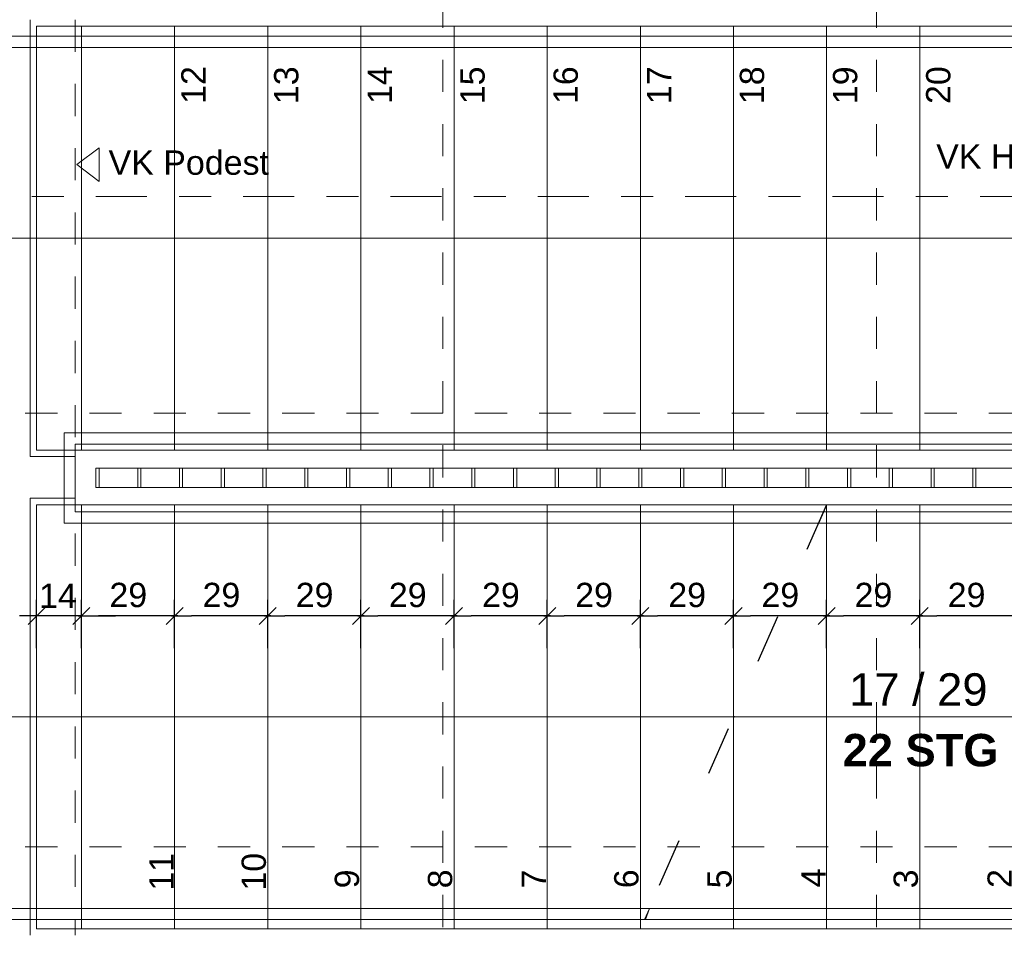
# Model space of a CAD drawing. Header units: metres. Extents: x -45.2 to 14.3, y -31.8 to 10.2.
# Tile 76 of 152: x -21.6 to -18.5, y -3 to -0.1. Entities that reach past the tile are written whole.
import ezdxf

# ---------------------------------------------------------------- set-up
doc = ezdxf.new("R2010")
doc.units = ezdxf.units.M
doc.header["$LTSCALE"] = 0.05
for name, pattern in [('Achsen 01', [5.291531, 3.175, -1.058062, 0.352704, -0.705764]), ('LPME_Schnittlinie', [7.62, 3.048, -4.572]), ('Raster 01', [2, 1, -1])]:
    doc.linetypes.add(name, pattern=pattern)
doc.layers.get('0').update_dxf_attribs({"lineweight": 25})
for name, color, linetype, lineweight, true_color in [('013_Beton und Stahlbetonarbeiten-350 Stahlbeton Treppe Ansicht', 7, 'Continuous', 9, 0xa6a6a6), ('AV1-Raster', 7, 'Raster 01', 9, 0xa6a6a6), ('Beschriftung', 7, 'Continuous', 9, 0x555555)]:
    doc.layers.add(name, color=color, linetype=linetype, lineweight=lineweight, true_color=true_color)
doc.layers.add('031_Metallbauarbeiten-340 Treppen Geländer', color=7, linetype='Continuous', lineweight=9)
doc.layers.add('AV1-Schnitt Achsen', color=7, linetype='Achsen 01', lineweight=18)
doc.styles.add('Arial', font='arial.ttf')
doc.styles.add('Arial (bold)', font='arialbd.ttf')

msp = doc.modelspace()

# ---------------------------------------------------------------- linework, layer by layer
at = {"color": 0, "linetype": 'Continuous', "lineweight": -2}
for p, q in [((-21.4885, -1.9547), (-21.5415, -2.0077)), ((-21.4015, -2.0077), (-21.3485, -1.9547)), ((-21.4015, -2.0077), (-21.3485, -1.9547)), ((-21.0585, -1.9547), (-21.1115, -2.0077)), ((-21.1115, -2.0077), (-21.0585, -1.9547)), ((-20.7685, -1.9547), (-20.8215, -2.0077)), ((-20.8215, -2.0077), (-20.7685, -1.9547)), ((-20.4785, -1.9547), (-20.5315, -2.0077)), ((-20.5315, -2.0077), (-20.4785, -1.9547)), ((-20.1885, -1.9547), (-20.2415, -2.0077)), ((-20.2415, -2.0077), (-20.1885, -1.9547)), ((-19.8985, -1.9547), (-19.9515, -2.0077)), ((-19.9515, -2.0077), (-19.8985, -1.9547)), ((-19.6085, -1.9547), (-19.6615, -2.0077)), ((-19.6615, -2.0077), (-19.6085, -1.9547)), ((-19.3185, -1.9547), (-19.3715, -2.0077)), ((-19.3715, -2.0077), (-19.3185, -1.9547)), ((-19.0285, -1.9547), (-19.0815, -2.0077)), ((-19.0815, -2.0077), (-19.0285, -1.9547)), ((-18.7385, -1.9547), (-18.7915, -2.0077)), ((-18.7915, -2.0077), (-18.7385, -1.9547))]:
    msp.add_line(p, q, dxfattribs=at)
at = {"color": 0, "linetype": 'ByBlock', "lineweight": -2}
for p, q in [((-21.505, -1.9812), (-21.568, -1.9812)), ((-21.385, -1.9812), (-21.322, -1.9812)), ((-21.385, -1.9812), (-21.322, -1.9812)), ((-21.075, -1.9812), (-21.138, -1.9812)), ((-21.095, -1.9812), (-21.032, -1.9812)), ((-20.785, -1.9812), (-20.848, -1.9812)), ((-20.805, -1.9812), (-20.742, -1.9812)), ((-20.495, -1.9812), (-20.558, -1.9812)), ((-20.515, -1.9812), (-20.452, -1.9812)), ((-20.205, -1.9812), (-20.268, -1.9812)), ((-20.225, -1.9812), (-20.162, -1.9812)), ((-19.915, -1.9812), (-19.978, -1.9812)), ((-19.935, -1.9812), (-19.872, -1.9812)), ((-19.625, -1.9812), (-19.688, -1.9812)), ((-19.645, -1.9812), (-19.582, -1.9812)), ((-19.335, -1.9812), (-19.398, -1.9812)), ((-19.355, -1.9812), (-19.292, -1.9812)), ((-19.045, -1.9812), (-19.108, -1.9812)), ((-19.065, -1.9812), (-19.002, -1.9812)), ((-18.755, -1.9812), (-18.818, -1.9812)), ((-18.775, -1.9812), (-18.712, -1.9812)), ((-18.465, -1.9812), (-18.528, -1.9812))]:
    msp.add_line(p, q, dxfattribs=at)
at = {"layer": '013_Beton und Stahlbetonarbeiten-350 Stahlbeton Treppe Ansicht', "linetype": 'Continuous'}
for p, q in [((-17.755, -0.145), (-21.515, -0.145)), ((-21.085, -1.465), (-21.085, -0.145)), ((-20.795, -1.465), (-20.795, -0.145)), ((-20.505, -1.465), (-20.505, -0.145)), ((-20.215, -1.465), (-20.215, -0.145)), ((-19.925, -1.465), (-19.925, -0.145)), ((-19.635, -1.465), (-19.635, -0.145)), ((-19.345, -1.465), (-19.345, -0.145)), ((-19.055, -1.465), (-19.055, -0.145)), ((-18.765, -1.465), (-18.765, -0.145)), ((-21.085, -2.955), (-21.085, -1.635)), ((-20.795, -2.955), (-20.795, -1.635)), ((-20.505, -2.955), (-20.505, -1.635)), ((-20.215, -2.955), (-20.215, -1.635)), ((-19.925, -2.955), (-19.925, -1.635)), ((-19.635, -2.955), (-19.635, -1.635)), ((-19.345, -2.295), (-19.345, -1.635)), ((-19.635, -2.955), (-21.515, -2.955))]:
    msp.add_line(p, q, dxfattribs=at)
at = {"layer": '013_Beton und Stahlbetonarbeiten-350 Stahlbeton Treppe Ansicht', "color": 252, "linetype": 'Continuous', "true_color": 0x888888}
for p, q in [((-21.515, -0.145), (-21.515, -1.465)), ((-21.375, -0.145), (-21.375, -1.465)), ((-21.515, -1.465), (-17.755, -1.465)), ((-21.515, -1.635), (-19.055, -1.635)), ((-21.515, -1.635), (-21.515, -2.955)), ((-21.375, -1.635), (-21.375, -2.955))]:
    msp.add_line(p, q, dxfattribs=at)
at = {"layer": '013_Beton und Stahlbetonarbeiten-350 Stahlbeton Treppe Ansicht', "linetype": 'Raster 01'}
msp.add_line((-21.395, -0.125), (-21.395, -2.975), dxfattribs=at)
at = {"layer": '013_Beton und Stahlbetonarbeiten-350 Stahlbeton Treppe Ansicht', "color": 7, "linetype": 'LPME_Schnittlinie', "lineweight": 25}
msp.add_line((-19.055, -1.635), (-19.635, -2.955), dxfattribs=at)
at = {"layer": '013_Beton und Stahlbetonarbeiten-350 Stahlbeton Treppe Ansicht', "color": 7}
for p, q in [((-19.055, -2.955), (-19.055, -1.635)), ((-19.055, -1.635), (-17.755, -1.635)), ((-18.765, -2.955), (-18.765, -1.635)), ((-19.345, -2.955), (-19.345, -2.295))]:
    msp.add_line(p, q, dxfattribs=at)
at = {"layer": '013_Beton und Stahlbetonarbeiten-350 Stahlbeton Treppe Ansicht', "color": 0, "linetype": 'Continuous', "lineweight": -2}
for p, q in [((-21.515, -2.0812), (-21.515, -1.9312)), ((-21.375, -2.0812), (-21.375, -1.9312)), ((-21.375, -2.0812), (-21.375, -1.9312)), ((-21.085, -2.0812), (-21.085, -1.9312)), ((-21.085, -2.0812), (-21.085, -1.9312)), ((-20.795, -2.0812), (-20.795, -1.9312)), ((-20.795, -2.0812), (-20.795, -1.9312)), ((-20.505, -2.0812), (-20.505, -1.9312)), ((-20.505, -2.0812), (-20.505, -1.9312)), ((-20.215, -2.0812), (-20.215, -1.9312)), ((-20.215, -2.0812), (-20.215, -1.9312)), ((-19.925, -2.0812), (-19.925, -1.9312)), ((-19.925, -2.0812), (-19.925, -1.9312)), ((-19.635, -2.0812), (-19.635, -1.9312)), ((-19.635, -2.0812), (-19.635, -1.9312)), ((-19.345, -2.0812), (-19.345, -1.9312)), ((-19.345, -2.0812), (-19.345, -1.9312)), ((-19.055, -2.0812), (-19.055, -1.9312)), ((-19.055, -2.0812), (-19.055, -1.9312)), ((-18.765, -2.0812), (-18.765, -1.9312)), ((-18.765, -2.0812), (-18.765, -1.9312)), ((-21.375, -1.9812), (-21.515, -1.9812)), ((-21.322, -1.9812), (-21.269, -1.9812)), ((-21.138, -1.9812), (-21.322, -1.9812)), ((-20.848, -1.9812), (-21.032, -1.9812)), ((-20.558, -1.9812), (-20.742, -1.9812)), ((-20.268, -1.9812), (-20.452, -1.9812)), ((-19.978, -1.9812), (-20.162, -1.9812)), ((-19.688, -1.9812), (-19.872, -1.9812)), ((-19.398, -1.9812), (-19.582, -1.9812)), ((-19.108, -1.9812), (-19.292, -1.9812)), ((-18.818, -1.9812), (-19.002, -1.9812)), ((-18.528, -1.9812), (-18.712, -1.9812))]:
    msp.add_line(p, q, dxfattribs=at)
at = {"layer": '013_Beton und Stahlbetonarbeiten-350 Stahlbeton Treppe Ansicht', "color": 7, "linetype": 'Continuous', "lineweight": 18}
msp.add_line((-19.345, -2.295), (-18.185, -2.295), dxfattribs=at)
at = {"layer": '013_Beton und Stahlbetonarbeiten-350 Stahlbeton Treppe Ansicht', "linetype": 'Continuous'}
for points in [[(-21.535, -2.975), (-21.535, -1.615), (-21.395, -1.615), (-21.395, -1.485), (-21.535, -1.485), (-21.535, -0.125)], [(-18.185, -0.805), (-22.2172, -0.805), (-22.2172, -2.295), (-19.345, -2.295)]]:
    msp.add_lwpolyline(points, dxfattribs=at)
at = {"layer": '013_Beton und Stahlbetonarbeiten-350 Stahlbeton Treppe Ansicht', "color": 7, "lineweight": 13}
msp.add_lwpolyline([(-21.32, -0.6285), (-21.39, -0.576), (-21.32, -0.5235)], close=True, dxfattribs=at)
at = {"layer": '013_Beton und Stahlbetonarbeiten-350 Stahlbeton Treppe Ansicht', "color": 7, "lineweight": 18}
msp.add_lwpolyline([(-19.343, -2.2962), (-19.345, -2.295), (-19.343, -2.2938)], close=True, dxfattribs=at)
at = {"layer": '013_Beton und Stahlbetonarbeiten-350 Stahlbeton Treppe Ansicht', "color": 7}
msp.add_lwpolyline([(-17.755, -2.955), (-19.246, -2.955), (-19.635, -2.955)], dxfattribs=at)
at = {"layer": '031_Metallbauarbeiten-340 Treppen Geländer', "color": 253, "linetype": 'Continuous', "lineweight": 9, "true_color": 0xa6a6a6}
for points in [[(-22.74, -0.2117), (-21.375, -0.2117), (-21.375, -0.1767), (-22.775, -0.1767), (-22.775, -2.9267), (-21.085, -2.9267), (-21.085, -2.8917), (-22.74, -2.8917)], [(-21.375, -0.2117), (-18.185, -0.2117), (-18.185, -0.1767), (-21.375, -0.1767)], [(-21.4287, -1.6924), (-21.085, -1.6924), (-21.085, -1.6574), (-21.395, -1.6574), (-21.395, -1.4461), (-21.375, -1.4461), (-21.375, -1.4111), (-21.4287, -1.4111)], [(-21.375, -1.4461), (-18.185, -1.4461), (-18.185, -1.4111), (-21.375, -1.4111)], [(-19.0641, -1.6574), (-21.085, -1.6574), (-21.085, -1.6924), (-19.0794, -1.6924)], [(-21.085, -2.9267), (-19.6193, -2.9267), (-19.6064, -2.8917), (-21.085, -2.8917)]]:
    msp.add_lwpolyline(points, close=True, dxfattribs=at)
at = {"layer": '031_Metallbauarbeiten-340 Treppen Geländer', "color": 8, "linetype": 'Continuous', "lineweight": 13, "true_color": 0x808080}
msp.add_lwpolyline([(-21.33, -1.5217), (-17.94, -1.5217), (-17.94, -1.5817), (-21.33, -1.5817)], close=True, dxfattribs=at)
at = {"layer": '031_Metallbauarbeiten-340 Treppen Geländer', "color": 7, "linetype": 'Continuous', "lineweight": 13}
for points in [[(-21.33, -1.5217), (-21.32, -1.5217), (-21.32, -1.5817), (-21.33, -1.5817)], [(-21.2, -1.5217), (-21.19, -1.5217), (-21.19, -1.5817), (-21.2, -1.5817)], [(-21.07, -1.5217), (-21.06, -1.5217), (-21.06, -1.5817), (-21.07, -1.5817)], [(-20.94, -1.5217), (-20.93, -1.5217), (-20.93, -1.5817), (-20.94, -1.5817)], [(-20.81, -1.5217), (-20.8, -1.5217), (-20.8, -1.5817), (-20.81, -1.5817)], [(-20.68, -1.5217), (-20.67, -1.5217), (-20.67, -1.5817), (-20.68, -1.5817)], [(-20.55, -1.5217), (-20.54, -1.5217), (-20.54, -1.5817), (-20.55, -1.5817)], [(-20.42, -1.5217), (-20.41, -1.5217), (-20.41, -1.5817), (-20.42, -1.5817)], [(-20.29, -1.5217), (-20.28, -1.5217), (-20.28, -1.5817), (-20.29, -1.5817)], [(-20.16, -1.5217), (-20.15, -1.5217), (-20.15, -1.5817), (-20.16, -1.5817)], [(-20.03, -1.5217), (-20.02, -1.5217), (-20.02, -1.5817), (-20.03, -1.5817)], [(-19.9, -1.5217), (-19.89, -1.5217), (-19.89, -1.5817), (-19.9, -1.5817)], [(-19.77, -1.5217), (-19.76, -1.5217), (-19.76, -1.5817), (-19.77, -1.5817)], [(-19.64, -1.5217), (-19.63, -1.5217), (-19.63, -1.5817), (-19.64, -1.5817)], [(-19.51, -1.5217), (-19.5, -1.5217), (-19.5, -1.5817), (-19.51, -1.5817)], [(-19.38, -1.5217), (-19.37, -1.5217), (-19.37, -1.5817), (-19.38, -1.5817)], [(-19.25, -1.5217), (-19.24, -1.5217), (-19.24, -1.5817), (-19.25, -1.5817)], [(-19.12, -1.5217), (-19.11, -1.5217), (-19.11, -1.5817), (-19.12, -1.5817)], [(-18.99, -1.5217), (-18.98, -1.5217), (-18.98, -1.5817), (-18.99, -1.5817)], [(-18.86, -1.5217), (-18.85, -1.5217), (-18.85, -1.5817), (-18.86, -1.5817)], [(-18.73, -1.5217), (-18.72, -1.5217), (-18.72, -1.5817), (-18.73, -1.5817)], [(-18.6, -1.5217), (-18.59, -1.5217), (-18.59, -1.5817), (-18.6, -1.5817)], [(-19.0794, -1.6924), (-17.895, -1.6924), (-17.895, -1.6574), (-19.0641, -1.6574)], [(-19.6218, -2.9267), (-17.895, -2.9267), (-17.895, -2.8917), (-19.6064, -2.8917)]]:
    msp.add_lwpolyline(points, close=True, dxfattribs=at)
at = {"layer": 'AV1-Raster'}
for p, q in [((-20.25, -22.95), (-20.25, 1.35)), ((-18.9, -22.95), (-18.9, 1.35)), ((1.35, -1.35), (-40.5, -1.35)), ((1.35, -2.7), (-40.5, -2.7))]:
    msp.add_line(p, q, dxfattribs=at)
at = {"layer": 'AV1-Schnitt Achsen'}
msp.add_line((-43.35, -0.675), (4.2, -0.675), dxfattribs=at)
at = {"layer": 'Defpoints', "color": 0, "lineweight": 0}
for p, q in [((-21.515, -1.9812), (-21.515, -1.9812)), ((-21.375, -1.9812), (-21.375, -1.9812)), ((-21.085, -1.9812), (-21.085, -1.9812)), ((-20.795, -1.9812), (-20.795, -1.9812)), ((-20.505, -1.9812), (-20.505, -1.9812)), ((-20.215, -1.9812), (-20.215, -1.9812)), ((-19.925, -1.9812), (-19.925, -1.9812)), ((-19.635, -1.9812), (-19.635, -1.9812)), ((-19.345, -1.9812), (-19.345, -1.9812)), ((-19.055, -1.9812), (-19.055, -1.9812)), ((-18.765, -1.9812), (-18.765, -1.9812)), ((-20.215, -2.2953), (-20.215, -2.2953)), ((-20.215, -2.2953), (-20.215, -2.2953)), ((-19.925, -2.2953), (-19.925, -2.2953)), ((-19.925, -2.2953), (-19.925, -2.2953)), ((-19.345, -2.3126), (-19.345, -2.3126)), ((-19.345, -2.3126), (-19.345, -2.3126)), ((-20.505, -2.3633), (-20.505, -2.3633)), ((-20.505, -2.3633), (-20.505, -2.3633)), ((-19.635, -2.4292), (-19.635, -2.4292)), ((-19.635, -2.4292), (-19.635, -2.4292)), ((-21.085, -2.6609), (-21.085, -2.6609)), ((-21.085, -2.6609), (-21.085, -2.6609)), ((-20.795, -2.6394), (-20.795, -2.6394)), ((-20.795, -2.6394), (-20.795, -2.6394)), ((-19.055, -2.7052), (-19.055, -2.7052)), ((-19.055, -2.7052), (-19.055, -2.7052)), ((-18.765, -2.7052), (-18.765, -2.7052)), ((-18.765, -2.7052), (-18.765, -2.7052)), ((-21.375, -2.7394), (-21.375, -2.7394)), ((-21.375, -2.7394), (-21.375, -2.7394)), ((-21.515, -2.955), (-21.515, -2.955))]:
    msp.add_line(p, q, dxfattribs=at)

# ---------------------------------------------------------------- texts
at = {"layer": '013_Beton und Stahlbetonarbeiten-350 Stahlbeton Treppe Ansicht', "attachment_point": 7, "rotation": 90, "style": 'Arial'}
for s, insert, char_height in [('12', (-20.9887, -0.387), 0.07565), ('13', (-20.6987, -0.3878), 0.07565), ('14', (-20.4087, -0.3874), 0.07565), ('15', (-20.1187, -0.3883), 0.07565), ('16', (-19.8287, -0.3877), 0.07565), ('17', (-19.5387, -0.3878), 0.07565), ('18', (-19.2487, -0.3879), 0.07565), ('19', (-18.9587, -0.3879), 0.07565), ('20', (-18.6687, -0.3875), 0.07565), ('10', (-20.7998, -2.8365), 0.07565), ('11', (-21.0885, -2.8365), 0.07565), ('9', (-20.5098, -2.8294), 0.0757), ('8', (-20.2198, -2.8293), 0.0757), ('7', (-19.9285, -2.83), 0.0757), ('6', (-19.6398, -2.829), 0.0757)]:
    msp.add_mtext(s, dxfattribs=dict(at, insert=insert, char_height=char_height))
at = {"layer": '013_Beton und Stahlbetonarbeiten-350 Stahlbeton Treppe Ansicht', "color": 7, "attachment_point": 7, "style": 'Arial'}
for s, insert, char_height in [(' VK Podest', (-21.32, -0.6089), 0.07565), ('VK Hauptpodest', (-18.7139, -0.6111), 0.075654)]:
    msp.add_mtext(s, dxfattribs=dict(at, insert=insert, char_height=char_height))
at = {"layer": '013_Beton und Stahlbetonarbeiten-350 Stahlbeton Treppe Ansicht', "color": 0, "lineweight": 9, "char_height": 0.07565, "attachment_point": 7, "style": 'Arial'}
for s, insert in [('14', (-21.507, -1.9561)), ('29', (-21.288, -1.9548)), ('29', (-20.998, -1.9548)), ('29', (-20.708, -1.9548)), ('29', (-20.418, -1.9548)), ('29', (-20.128, -1.9548)), ('29', (-19.838, -1.9548)), ('29', (-19.548, -1.9548)), ('29', (-19.258, -1.9548)), ('29', (-18.968, -1.9548)), ('29', (-18.678, -1.9548))]:
    msp.add_mtext(s, dxfattribs=dict(at, insert=insert))
at = {"layer": '013_Beton und Stahlbetonarbeiten-350 Stahlbeton Treppe Ansicht', "color": 7, "char_height": 0.0757, "attachment_point": 7, "rotation": 90, "style": 'Arial'}
for s, insert in [('5', (-19.3498, -2.8294)), ('4', (-19.0585, -2.8263)), ('3', (-18.7699, -2.8294)), ('2', (-18.4785, -2.8281))]:
    msp.add_mtext(s, dxfattribs=dict(at, insert=insert))
at = {"layer": 'Beschriftung', "color": 7, "char_height": 0.10087, "attachment_point": 7}
for s, insert, style in [('17 / 29', (-18.985, -2.2621), 'Arial'), ('22 STG', (-19.0053, -2.4509), 'Arial (bold)')]:
    msp.add_mtext(s, dxfattribs=dict(at, insert=insert, style=style))

doc.saveas('drawing.dxf')
